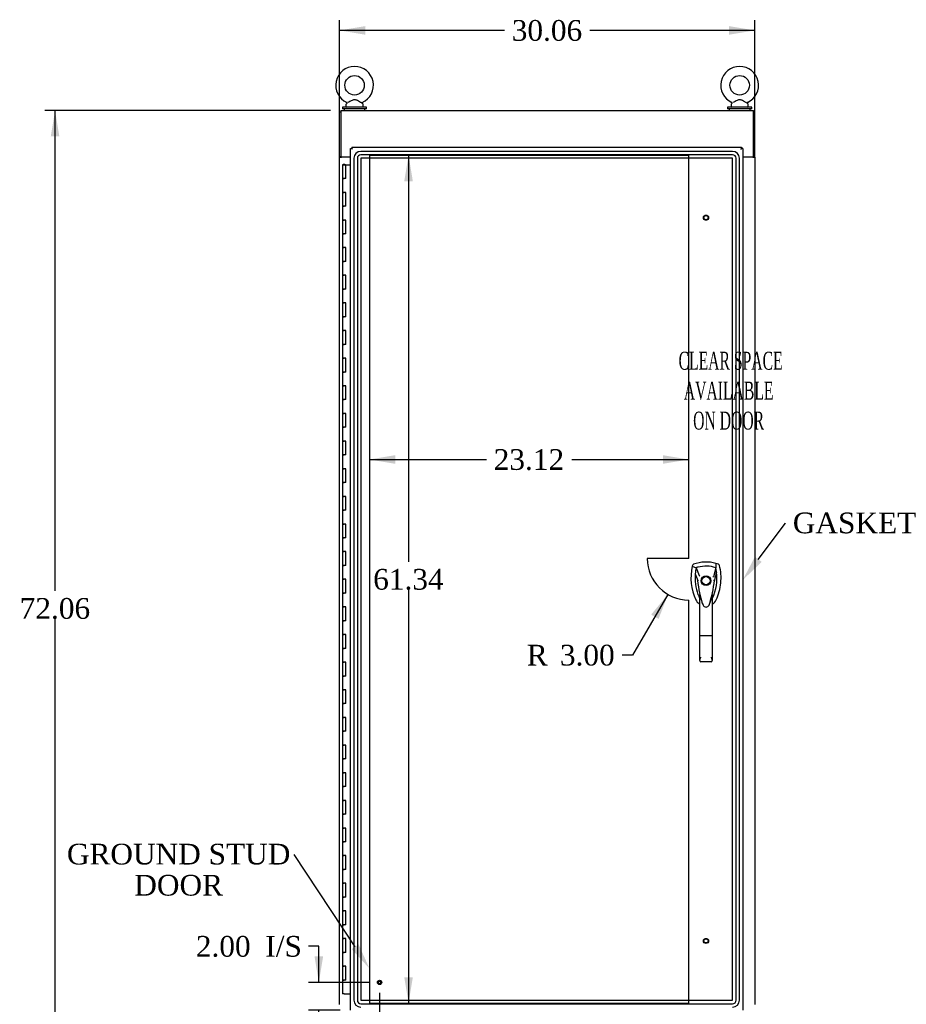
# Model space of a CAD drawing. Header units: inches. Extents: x 1 to 299, y -2 to 199.
# Tile 5 of 10: x 55 to 119, y 71 to 142. Entities that reach past the tile are written whole.
import ezdxf
from ezdxf import colors
from ezdxf.entities.mleader import LeaderData, LeaderLine
from ezdxf.enums import TextEntityAlignment as Align
from ezdxf.lldxf.tags import DXFTag
from ezdxf.math import Vec2, Vec3

# ---------------------------------------------------------------- set-up
doc = ezdxf.new("R2010")
doc.units = ezdxf.units.IN
doc.header["$MEASUREMENT"] = 0
for name, color, linetype in [('COM55523', 7, 'Continuous'), ('COM70220', 7, 'Continuous'), ('COM70764-2', 7, 'Continuous'), ('COM71202-3', 7, 'Continuous'), ('COM71203-2', 7, 'Continuous'), ('COM71206-5', 7, 'Continuous'), ('Default', 7, 'Continuous'), ('DV1_Default', 7, 'Continuous'), ('HAN86294', 7, 'Continuous'), ('SCS86415', 7, 'Continuous'), ('STD26122', 7, 'Continuous'), ('STD26258', 7, 'Continuous'), ('WAF25377', 7, 'Continuous'), ('WAM254785', 7, 'Continuous')]:
    doc.layers.add(name, color=color, linetype=linetype)
doc.styles.add('SEACAD_Times_New_Roman', font='times.ttf')
tags = doc.linetypes.add('HIDDEN2', pattern=[0.1875, 0.125, -0.0625]).pattern_tags.tags
tags[6:7] = [DXFTag(74, 4), DXFTag(75, 0), DXFTag(340, '0'), DXFTag(46, 0.0), DXFTag(50, 0.0), DXFTag(44, 0.0), DXFTag(45, 0.0)]
tags[4:5] = [DXFTag(74, 4), DXFTag(75, 0), DXFTag(340, '0'), DXFTag(46, 0.0), DXFTag(50, 0.0), DXFTag(44, 0.0), DXFTag(45, 0.0)]
doc.dimstyles.new('HAMMOND_(STH_-_300x200)', dxfattribs={"dimtxt": 1.5, "dimasz": 1.875, "dimexe": 0.75, "dimexo": 0.75, "dimgap": 0.375, "dimtad": 0, "dimtih": 1, "dimtoh": 1, "dimzin": 0, "dimdsep": 46, "dimtxsty": 'SEACAD_Times_New_Roman', "dimblk1": '_SE_FILLED', "dimblk2": '_SE_FILLED', "dimsah": 1, "dimcen": 0.75, "dimadec": 0, "dimazin": 0, "dimtfac": 0.8, "dimtofl": 0, "dimtmove": 0, "dimatfit": 3, "dimfxl": 1, "dimtolj": 1, "dimtzin": 0, "dimarcsym": 0})

# ---------------------------------------------------------------- blocks, each defined once
blk = doc.blocks.new('SE')
at = {"layer": 'COM55523', "color": 7, "linetype": 'Continuous'}
for p, q in [((78.081, 131.292), (78.314, 131.292)), ((78.081, 131.292), (78.081, 130.292)), ((78.135, 131.301), (78.135, 131.327)), ((78.135, 131.327), (78.185, 131.327)), ((78.185, 131.301), (78.135, 131.301)), ((78.148, 131.301), (78.148, 131.292)), ((78.185, 131.327), (78.21, 131.327)), ((78.185, 131.301), (78.21, 131.301)), ((78.21, 131.327), (78.26, 131.327)), ((78.26, 131.301), (78.21, 131.301)), ((78.248, 131.292), (78.248, 131.301)), ((78.26, 131.327), (78.26, 131.301)), ((78.314, 131.292), (78.673, 131.292)), ((78.314, 130.292), (78.314, 131.292)), ((78.081, 130.292), (78.198, 130.292)), ((78.081, 130.292), (78.081, 129.292)), ((78.198, 130.292), (78.081, 130.292)), ((78.314, 130.292), (78.198, 130.292)), ((78.081, 129.292), (78.198, 129.292)), ((78.198, 129.292), (78.081, 129.292)), ((78.081, 129.292), (78.081, 128.292)), ((78.314, 129.292), (78.198, 129.292)), ((78.314, 128.292), (78.314, 129.292)), ((78.081, 128.292), (78.198, 128.292)), ((78.081, 128.292), (78.081, 127.292)), ((78.198, 128.292), (78.081, 128.292)), ((78.314, 128.292), (78.198, 128.292)), ((78.081, 127.292), (78.198, 127.292)), ((78.198, 127.292), (78.081, 127.292)), ((78.081, 127.292), (78.081, 126.292)), ((78.314, 127.292), (78.198, 127.292)), ((78.314, 126.292), (78.314, 127.292)), ((78.081, 126.292), (78.198, 126.292)), ((78.081, 126.292), (78.081, 125.292)), ((78.198, 126.292), (78.081, 126.292)), ((78.314, 126.292), (78.198, 126.292)), ((78.081, 125.292), (78.198, 125.292)), ((78.198, 125.292), (78.081, 125.292)), ((78.081, 125.292), (78.081, 124.292)), ((78.314, 125.292), (78.198, 125.292)), ((78.314, 124.292), (78.314, 125.292)), ((78.081, 124.292), (78.198, 124.292)), ((78.081, 124.292), (78.081, 123.292)), ((78.198, 124.292), (78.081, 124.292)), ((78.314, 124.292), (78.198, 124.292)), ((78.081, 123.292), (78.198, 123.292)), ((78.198, 123.292), (78.081, 123.292)), ((78.081, 123.292), (78.081, 122.292)), ((78.314, 123.292), (78.198, 123.292)), ((78.314, 122.292), (78.314, 123.292)), ((78.081, 122.292), (78.198, 122.292)), ((78.081, 122.292), (78.081, 121.292)), ((78.198, 122.292), (78.081, 122.292)), ((78.314, 122.292), (78.198, 122.292)), ((78.081, 121.292), (78.198, 121.292)), ((78.198, 121.292), (78.081, 121.292)), ((78.081, 121.292), (78.081, 120.292)), ((78.314, 121.292), (78.198, 121.292)), ((78.314, 120.292), (78.314, 121.292)), ((78.081, 120.292), (78.198, 120.292)), ((78.081, 120.292), (78.081, 119.292)), ((78.198, 120.292), (78.081, 120.292)), ((78.314, 120.292), (78.198, 120.292)), ((78.081, 119.292), (78.198, 119.292)), ((78.198, 119.292), (78.081, 119.292)), ((78.081, 119.292), (78.081, 118.292)), ((78.314, 119.292), (78.198, 119.292)), ((78.314, 118.292), (78.314, 119.292)), ((78.081, 118.292), (78.198, 118.292)), ((78.081, 118.292), (78.081, 117.292)), ((78.198, 118.292), (78.081, 118.292)), ((78.314, 118.292), (78.198, 118.292)), ((78.081, 117.292), (78.198, 117.292)), ((78.198, 117.292), (78.081, 117.292)), ((78.081, 117.292), (78.081, 116.292)), ((78.314, 117.292), (78.198, 117.292)), ((78.314, 116.292), (78.314, 117.292)), ((78.081, 116.292), (78.198, 116.292)), ((78.081, 116.292), (78.081, 115.292)), ((78.198, 116.292), (78.081, 116.292)), ((78.314, 116.292), (78.198, 116.292)), ((78.081, 115.292), (78.198, 115.292)), ((78.198, 115.292), (78.081, 115.292)), ((78.081, 115.292), (78.081, 114.292)), ((78.314, 115.292), (78.198, 115.292)), ((78.314, 114.292), (78.314, 115.292)), ((78.081, 114.292), (78.198, 114.292)), ((78.081, 114.292), (78.081, 113.292)), ((78.198, 114.292), (78.081, 114.292)), ((78.314, 114.292), (78.198, 114.292)), ((78.081, 113.292), (78.198, 113.292)), ((78.198, 113.292), (78.081, 113.292)), ((78.081, 113.292), (78.081, 112.292)), ((78.314, 113.292), (78.198, 113.292)), ((78.314, 112.292), (78.314, 113.292)), ((78.081, 112.292), (78.198, 112.292)), ((78.081, 112.292), (78.081, 111.292)), ((78.198, 112.292), (78.081, 112.292)), ((78.314, 112.292), (78.198, 112.292)), ((78.081, 111.292), (78.198, 111.292)), ((78.198, 111.292), (78.081, 111.292)), ((78.081, 111.292), (78.081, 110.292)), ((78.314, 111.292), (78.198, 111.292)), ((78.314, 110.292), (78.314, 111.292)), ((78.081, 110.292), (78.198, 110.292)), ((78.081, 110.292), (78.081, 109.292)), ((78.198, 110.292), (78.081, 110.292)), ((78.314, 110.292), (78.198, 110.292)), ((78.081, 109.292), (78.198, 109.292)), ((78.198, 109.292), (78.081, 109.292)), ((78.081, 109.292), (78.081, 108.292)), ((78.314, 109.292), (78.198, 109.292)), ((78.314, 108.292), (78.314, 109.292)), ((78.081, 108.292), (78.198, 108.292)), ((78.081, 108.292), (78.081, 107.292)), ((78.198, 108.292), (78.081, 108.292)), ((78.314, 108.292), (78.198, 108.292)), ((78.081, 107.292), (78.198, 107.292)), ((78.198, 107.292), (78.081, 107.292)), ((78.081, 107.292), (78.081, 106.292)), ((78.314, 107.292), (78.198, 107.292)), ((78.314, 106.292), (78.314, 107.292)), ((78.081, 106.292), (78.198, 106.292)), ((78.081, 106.292), (78.081, 105.292)), ((78.198, 106.292), (78.081, 106.292)), ((78.314, 106.292), (78.198, 106.292)), ((78.081, 105.292), (78.198, 105.292)), ((78.198, 105.292), (78.081, 105.292)), ((78.081, 105.292), (78.081, 104.292)), ((78.314, 105.292), (78.198, 105.292)), ((78.314, 104.292), (78.314, 105.292)), ((78.081, 104.292), (78.198, 104.292)), ((78.081, 104.292), (78.081, 103.292)), ((78.198, 104.292), (78.081, 104.292)), ((78.314, 104.292), (78.198, 104.292)), ((78.081, 103.292), (78.198, 103.292)), ((78.198, 103.292), (78.081, 103.292)), ((78.081, 103.292), (78.081, 102.292)), ((78.314, 103.292), (78.198, 103.292)), ((78.314, 102.292), (78.314, 103.292)), ((78.081, 102.292), (78.198, 102.292)), ((78.081, 102.292), (78.081, 101.292)), ((78.198, 102.292), (78.081, 102.292)), ((78.314, 102.292), (78.198, 102.292)), ((78.081, 101.292), (78.198, 101.292)), ((78.198, 101.292), (78.081, 101.292)), ((78.081, 101.292), (78.081, 100.292)), ((78.314, 101.292), (78.198, 101.292)), ((78.314, 100.292), (78.314, 101.292)), ((78.081, 100.292), (78.198, 100.292)), ((78.081, 100.292), (78.081, 99.292)), ((78.198, 100.292), (78.081, 100.292)), ((78.314, 100.292), (78.198, 100.292)), ((78.081, 99.292), (78.198, 99.292)), ((78.198, 99.292), (78.081, 99.292)), ((78.081, 99.292), (78.081, 98.292)), ((78.314, 99.292), (78.198, 99.292)), ((78.314, 98.292), (78.314, 99.292)), ((78.081, 98.292), (78.198, 98.292)), ((78.081, 98.292), (78.081, 97.292)), ((78.198, 98.292), (78.081, 98.292)), ((78.314, 98.292), (78.198, 98.292)), ((78.081, 97.292), (78.198, 97.292)), ((78.198, 97.292), (78.081, 97.292)), ((78.081, 97.292), (78.081, 96.292)), ((78.314, 97.292), (78.198, 97.292)), ((78.314, 96.292), (78.314, 97.292)), ((78.081, 96.292), (78.198, 96.292)), ((78.081, 96.292), (78.081, 95.292)), ((78.198, 96.292), (78.081, 96.292)), ((78.314, 96.292), (78.198, 96.292)), ((78.081, 95.292), (78.198, 95.292)), ((78.198, 95.292), (78.081, 95.292)), ((78.081, 95.292), (78.081, 94.292)), ((78.314, 95.292), (78.198, 95.292)), ((78.314, 94.292), (78.314, 95.292)), ((78.081, 94.292), (78.198, 94.292)), ((78.081, 94.292), (78.081, 93.292)), ((78.198, 94.292), (78.081, 94.292)), ((78.314, 94.292), (78.198, 94.292)), ((78.081, 93.292), (78.198, 93.292)), ((78.198, 93.292), (78.081, 93.292)), ((78.081, 93.292), (78.081, 92.292)), ((78.314, 93.292), (78.198, 93.292)), ((78.314, 92.292), (78.314, 93.292)), ((78.081, 92.292), (78.198, 92.292)), ((78.081, 92.292), (78.081, 91.292)), ((78.198, 92.292), (78.081, 92.292)), ((78.314, 92.292), (78.198, 92.292)), ((78.081, 91.292), (78.198, 91.292)), ((78.198, 91.292), (78.081, 91.292)), ((78.081, 91.292), (78.081, 90.292)), ((78.314, 91.292), (78.198, 91.292)), ((78.314, 90.292), (78.314, 91.292)), ((78.081, 90.292), (78.198, 90.292)), ((78.081, 90.292), (78.081, 89.292)), ((78.198, 90.292), (78.081, 90.292)), ((78.314, 90.292), (78.198, 90.292)), ((78.081, 89.292), (78.198, 89.292)), ((78.198, 89.292), (78.081, 89.292)), ((78.081, 89.292), (78.081, 88.292)), ((78.314, 89.292), (78.198, 89.292)), ((78.314, 88.292), (78.314, 89.292)), ((78.081, 88.292), (78.198, 88.292)), ((78.081, 88.292), (78.081, 87.292)), ((78.198, 88.292), (78.081, 88.292)), ((78.314, 88.292), (78.198, 88.292)), ((78.081, 87.292), (78.198, 87.292)), ((78.198, 87.292), (78.081, 87.292)), ((78.081, 87.292), (78.081, 86.292)), ((78.314, 87.292), (78.198, 87.292)), ((78.314, 86.292), (78.314, 87.292)), ((78.081, 86.292), (78.198, 86.292)), ((78.081, 86.292), (78.081, 85.292)), ((78.198, 86.292), (78.081, 86.292)), ((78.314, 86.292), (78.198, 86.292)), ((78.081, 85.292), (78.198, 85.292)), ((78.198, 85.292), (78.081, 85.292)), ((78.081, 85.292), (78.081, 84.292)), ((78.314, 85.292), (78.198, 85.292)), ((78.314, 84.292), (78.314, 85.292)), ((78.081, 84.292), (78.198, 84.292)), ((78.081, 84.292), (78.081, 83.292)), ((78.198, 84.292), (78.081, 84.292)), ((78.314, 84.292), (78.198, 84.292)), ((78.081, 83.292), (78.198, 83.292)), ((78.198, 83.292), (78.081, 83.292)), ((78.081, 83.292), (78.081, 82.292)), ((78.314, 83.292), (78.198, 83.292)), ((78.314, 82.292), (78.314, 83.292)), ((78.081, 82.292), (78.198, 82.292)), ((78.081, 82.292), (78.081, 81.292)), ((78.198, 82.292), (78.081, 82.292)), ((78.314, 82.292), (78.198, 82.292)), ((78.081, 81.292), (78.198, 81.292)), ((78.198, 81.292), (78.081, 81.292)), ((78.081, 81.292), (78.081, 80.292)), ((78.314, 81.292), (78.198, 81.292)), ((78.314, 80.292), (78.314, 81.292)), ((78.081, 80.292), (78.198, 80.292)), ((78.081, 80.292), (78.081, 79.292)), ((78.198, 80.292), (78.081, 80.292)), ((78.314, 80.292), (78.198, 80.292)), ((78.081, 79.292), (78.198, 79.292)), ((78.198, 79.292), (78.081, 79.292)), ((78.081, 79.292), (78.081, 78.292)), ((78.314, 79.292), (78.198, 79.292)), ((78.314, 78.292), (78.314, 79.292)), ((78.081, 78.292), (78.198, 78.292)), ((78.081, 78.292), (78.081, 77.292)), ((78.198, 78.292), (78.081, 78.292)), ((78.314, 78.292), (78.198, 78.292)), ((78.081, 77.292), (78.198, 77.292)), ((78.198, 77.292), (78.081, 77.292)), ((78.081, 77.292), (78.081, 76.292)), ((78.314, 77.292), (78.198, 77.292)), ((78.314, 76.292), (78.314, 77.292)), ((78.081, 76.292), (78.198, 76.292)), ((78.081, 76.292), (78.081, 75.292)), ((78.198, 76.292), (78.081, 76.292)), ((78.314, 76.292), (78.198, 76.292)), ((78.081, 75.292), (78.198, 75.292)), ((78.198, 75.292), (78.081, 75.292)), ((78.081, 75.292), (78.081, 74.292)), ((78.314, 75.292), (78.198, 75.292)), ((78.314, 74.292), (78.314, 75.292)), ((78.081, 74.292), (78.198, 74.292)), ((78.081, 74.292), (78.081, 73.292)), ((78.198, 74.292), (78.081, 74.292)), ((78.314, 74.292), (78.198, 74.292)), ((78.081, 73.292), (78.198, 73.292)), ((78.198, 73.292), (78.081, 73.292)), ((78.081, 73.292), (78.081, 72.292)), ((78.314, 73.292), (78.198, 73.292)), ((78.314, 72.292), (78.314, 73.292)), ((78.081, 72.292), (78.198, 72.292)), ((78.081, 72.292), (78.081, 71.292)), ((78.198, 72.292), (78.081, 72.292)), ((78.314, 72.292), (78.198, 72.292)), ((78.198, 71.292), (78.081, 71.292)), ((78.198, 71.292), (78.673, 71.292))]:
    blk.add_line(p, q, dxfattribs=at)
at = {"layer": 'COM70220', "color": 7, "linetype": 'HIDDEN2'}
for p, q in [((106.313, 132.258), (79.408, 132.258)), ((106.313, 132.257), (79.408, 132.257)), ((106.313, 132.008), (79.408, 132.008)), ((78.908, 131.758), (78.908, 70.826)), ((78.909, 131.758), (78.909, 70.826)), ((79.158, 131.758), (79.158, 70.826)), ((79.407, 131.758), (79.407, 70.826)), ((106.313, 131.759), (79.408, 131.759)), ((79.408, 131.758), (79.408, 70.826)), ((106.313, 131.758), (79.408, 131.758)), ((106.313, 70.826), (106.313, 131.758)), ((106.314, 70.826), (106.314, 131.758)), ((106.563, 70.826), (106.563, 131.758)), ((106.812, 70.826), (106.812, 131.758)), ((106.813, 70.826), (106.813, 131.758)), ((79.408, 70.826), (106.313, 70.826)), ((79.408, 70.825), (106.313, 70.825)), ((79.408, 70.576), (106.313, 70.576))]:
    blk.add_line(p, q, dxfattribs=at)
for centre, radius, start, end in [((79.408, 131.758), 0.5, 90, 180), ((79.408, 131.758), 0.499, 90, 180), ((79.408, 131.758), 0.25, 90, 180), ((106.313, 131.758), 0.5, 0, 90), ((106.313, 131.758), 0.499, 0, 90), ((106.313, 131.758), 0.25, 0, 90), ((79.408, 131.758), 0.001, 90, 180), ((106.313, 131.758), 0.001, 0, 90), ((79.408, 70.826), 0.5, 180, 270), ((79.408, 70.826), 0.499, 180, 270), ((79.408, 70.826), 0.25, 180, 270), ((79.408, 70.826), 0.001, 180, 270), ((106.313, 70.826), 0.5, 270, 0), ((106.313, 70.826), 0.001, 270, 0), ((106.313, 70.826), 0.25, 270, 0), ((106.313, 70.826), 0.499, 270, 0)]:
    blk.add_arc(centre, radius, start, end, dxfattribs=at)
at = {"layer": 'COM70764-2', "color": 7, "linetype": 'Continuous'}
for p, q in [((77.956, 135.213), (107.826, 135.213)), ((77.956, 135.213), (77.956, 135.07)), ((77.956, 135.07), (77.956, 131.868)), ((107.826, 135.07), (107.826, 135.213)), ((107.826, 131.868), (107.826, 135.07)), ((77.956, 131.868), (78.673, 131.868)), ((107.048, 131.868), (107.826, 131.868))]:
    blk.add_line(p, q, dxfattribs=at)
at = {"layer": 'COM71202-3', "color": 7, "linetype": 'Continuous'}
for p, q in [((78.768, 132.558), (106.953, 132.558)), ((78.768, 132.558), (78.768, 132.502)), ((106.953, 132.558), (106.953, 132.502)), ((78.673, 70.121), (78.673, 132.463)), ((78.673, 132.463), (78.729, 132.463)), ((78.768, 132.463), (78.729, 132.463)), ((78.768, 132.463), (78.768, 132.502)), ((78.812, 132.418), (78.768, 132.463)), ((78.816, 132.415), (78.815, 132.415)), ((78.815, 132.415), (78.816, 132.415)), ((78.816, 132.415), (78.816, 132.415)), ((78.816, 132.415), (78.816, 132.415)), ((78.816, 132.415), (78.816, 132.415)), ((106.953, 132.463), (106.905, 132.415)), ((106.905, 132.415), (106.905, 132.415)), ((106.905, 132.415), (106.905, 132.415)), ((106.905, 132.415), (106.905, 132.415)), ((106.905, 132.415), (106.905, 132.415)), ((106.905, 132.415), (106.905, 132.415)), ((106.953, 132.463), (106.953, 132.502)), ((106.953, 132.463), (106.992, 132.463)), ((107.048, 132.463), (106.992, 132.463)), ((107.048, 132.463), (107.048, 70.121))]:
    blk.add_line(p, q, dxfattribs=at)
for centre, start, end in [((79.297, 133.393), 238.56128, 243.76327), ((77.838, 131.933), 26.23673, 31.43872), ((107.883, 131.933), 148.56128, 153.76327), ((106.423, 133.393), 296.23673, 301.43872)]:
    blk.add_arc(centre, 1.09, start, end, dxfattribs=at)
at = {"layer": 'COM71203-2', "color": 7, "linetype": 'Continuous'}
for p, q in [((77.861, 131.868), (77.861, 135.118)), ((77.861, 135.118), (77.956, 135.118)), ((77.861, 131.838), (77.861, 131.868)), ((77.956, 131.868), (77.861, 131.868)), ((77.861, 70.528), (77.861, 131.838)), ((77.861, 131.838), (78.004, 131.838)), ((77.956, 131.838), (77.956, 131.868)), ((78.673, 131.838), (78.004, 131.838))]:
    blk.add_line(p, q, dxfattribs=at)
at = {"layer": 'COM71206-5', "color": 7, "linetype": 'Continuous'}
for p, q in [((107.826, 135.118), (107.921, 135.118)), ((107.921, 131.868), (107.921, 135.118)), ((107.778, 131.838), (107.048, 131.838)), ((107.778, 131.838), (107.921, 131.838)), ((107.826, 131.838), (107.826, 131.868)), ((107.921, 131.868), (107.826, 131.868)), ((107.921, 131.838), (107.921, 131.868)), ((107.921, 131.838), (107.921, 70.528))]:
    blk.add_line(p, q, dxfattribs=at)
at = {"layer": 'DV1_Default', "color": 7, "linetype": 'HIDDEN2'}
for p, q in [((103.143, 131.963), (80.027, 131.963)), ((80.027, 131.963), (80.027, 70.621)), ((103.143, 102.792), (103.143, 131.963)), ((103.143, 102.792), (100.143, 102.792)), ((103.143, 70.621), (103.143, 99.792)), ((80.027, 70.621), (103.143, 70.621))]:
    blk.add_line(p, q, dxfattribs=at)
blk.add_arc((103.143, 102.792), 3, 180, 270, dxfattribs=at)
at = {"layer": 'HAN86294', "color": 7, "linetype": 'Continuous'}
for p, q in [((103.414, 102.294), (103.4, 102.235)), ((103.4, 102.235), (103.683, 102.13)), ((103.683, 102.13), (103.899, 101.558)), ((105.098, 102.13), (104.934, 101.474)), ((105.29, 102.381), (105.109, 102.44)), ((103.785, 101.209), (103.785, 101.208)), ((103.899, 101.558), (103.945, 101.524)), ((104.996, 101.212), (104.996, 101.213)), ((103.936, 97.215), (103.936, 100.193)), ((104.846, 100.192), (104.846, 97.215)), ((104.846, 99.912), (104.867, 99.953)), ((104.867, 99.953), (104.87, 99.959)), ((104.13, 99.552), (104.133, 99.544)), ((104.609, 99.429), (104.615, 99.442)), ((103.936, 95.407), (103.936, 97.215)), ((104.756, 97.209), (104.026, 97.209)), ((104.846, 97.215), (104.846, 95.407)), ((104.756, 95.317), (104.026, 95.317))]:
    blk.add_line(p, q, dxfattribs=at)
for radius in [0.35, 0.3]:
    blk.add_circle((104.391, 101.192), radius, dxfattribs=at)
for centre, radius, start, end in [((107.022, 101.382), 3.721, 166.75318, 205.10266), ((104.391, 99.957), 2.585, 73.85893, 110.34924), ((107.022, 101.382), 3.421, 167.3846, 174.70184), ((104.391, 99.957), 2.285, 106.83853, 108.03431), ((104.391, 99.957), 2.285, 104.45028, 106.83853), ((104.391, 99.957), 2.285, 71.96569, 104.45028), ((101.759, 101.382), 3.421, 10.11379, 12.6154), ((101.759, 101.382), 3.421, 8.519, 10.11379), ((107.022, 101.382), 3.421, 174.70184, 200.20775), ((103.874, 99.861), 1.35, 91.23359, 93.76963), ((110.633, 101.778), 6.872, 184.75423, 199.9908), ((97.953, 101.808), 7.068, 340.3478, 355.1696), ((101.759, 101.382), 3.421, 334.89734, 7.2824), ((117.755, 74.765), 29.627, 115.64179, 115.75394), ((104.931, 100.424), 0.791, 85.30773, 89.6394), ((101.759, 101.382), 3.421, 7.2824, 8.519), ((107.022, 101.382), 3.421, 200.20775, 205.10266), ((104.332, 100.122), 0.45, 205.10266, 208.42246), ((102.406, 99.587), 1.646, 10.27719, 21.64676), ((104.45, 100.122), 0.45, 331.57754, 334.89734), ((104.45, 100.122), 0.75, 301.84865, 334.89734), ((104.332, 100.122), 0.75, 233.47883, 238.15135), ((104.392, 99.518), 0.234, 202.28022, 338.21669), ((104.026, 95.407), 0.0903, 180.00172, 181.11543), ((104.026, 95.407), 0.09, 181.11716, 270), ((104.756, 95.407), 0.09, 270, 358.88284), ((104.755, 95.407), 0.0903, 358.88457, 359.99828)]:
    blk.add_arc(centre, radius, start, end, dxfattribs=at)
for points in [[(103.492, 102.381), (103.454, 102.367), (103.424, 102.333), (103.414, 102.294)], [(105.109, 102.44), (105.106, 102.337), (105.102, 102.233), (105.098, 102.13)], [(105.367, 102.294), (105.357, 102.333), (105.327, 102.367), (105.29, 102.381)], [(103.615, 101.698), (103.672, 101.535), (103.728, 101.372), (103.785, 101.209)], [(105.153, 101.816), (105.101, 101.615), (105.048, 101.414), (104.996, 101.213)], [(103.652, 99.804), (103.705, 99.692), (103.786, 99.593), (103.885, 99.519)], [(104.056, 99.779), (104.046, 99.813), (104.036, 99.847), (104.026, 99.881)], [(104.756, 99.88), (104.728, 99.783), (104.698, 99.686), (104.667, 99.591)], [(104.13, 99.552), (104.125, 99.564), (104.121, 99.577), (104.117, 99.589)]]:
    blk.add_open_spline(points, degree=3, dxfattribs=at)
for points, knots in [([(105.129, 99.804), (105.31, 100.189), (105.423, 100.605), (105.504, 101.452), (105.471, 101.882), (105.367, 102.294)], [0, 0, 0, 0, 0.5, 0.5, 1, 1, 1, 1]), ([(104.756, 99.88), (104.772, 99.937), (104.788, 99.994), (104.811, 100.08), (104.819, 100.108), (104.831, 100.149), (104.834, 100.163), (104.84, 100.181), (104.842, 100.186), (104.845, 100.194), (104.846, 100.195), (104.846, 100.192)], [0, 0, 0, 0, 0.5, 0.5, 0.75, 0.75, 0.875, 0.875, 0.9375, 0.9375, 1, 1, 1, 1]), ([(104.026, 97.209), (104.02, 97.209), (104.014, 97.209), (104.002, 97.209), (103.997, 97.209), (103.986, 97.21), (103.981, 97.21), (103.971, 97.21), (103.966, 97.211), (103.954, 97.211), (103.947, 97.212), (103.94, 97.213), (103.939, 97.213), (103.936, 97.214), (103.936, 97.215), (103.936, 97.215)], [0, 0, 0, 0, 0.125, 0.125, 0.25, 0.25, 0.375, 0.375, 0.5, 0.5, 0.75, 0.75, 0.875, 0.875, 1, 1, 1, 1]), ([(104.846, 97.215), (104.846, 97.215), (104.845, 97.214), (104.843, 97.213), (104.841, 97.213), (104.834, 97.212), (104.828, 97.211), (104.815, 97.211), (104.811, 97.21), (104.801, 97.21), (104.796, 97.21), (104.785, 97.209), (104.779, 97.209), (104.768, 97.209), (104.762, 97.209), (104.756, 97.209)], [0, 0, 0, 0, 0.125, 0.125, 0.25, 0.25, 0.5, 0.5, 0.625, 0.625, 0.75, 0.75, 0.875, 0.875, 1, 1, 1, 1]), ([(103.936, 95.405), (103.936, 95.421), (103.94, 95.438), (103.949, 95.466), (103.952, 95.475), (103.959, 95.495), (103.963, 95.505), (103.976, 95.535), (103.985, 95.557), (104, 95.59), (104.005, 95.602), (104.015, 95.625), (104.021, 95.636), (104.026, 95.648)], [0, 0, 0, 0, 0.25, 0.25, 0.375, 0.375, 0.5, 0.5, 0.75, 0.75, 0.875, 0.875, 1, 1, 1, 1]), ([(104.756, 95.648), (104.761, 95.636), (104.766, 95.625), (104.776, 95.602), (104.781, 95.59), (104.796, 95.557), (104.806, 95.535), (104.818, 95.505), (104.822, 95.495), (104.83, 95.475), (104.833, 95.466), (104.842, 95.438), (104.845, 95.421), (104.846, 95.405)], [0, 0, 0, 0, 0.125, 0.125, 0.25, 0.25, 0.5, 0.5, 0.625, 0.625, 0.75, 0.75, 1, 1, 1, 1])]:
    blk.add_open_spline(points, degree=3, knots=knots, dxfattribs=at)
at = {"layer": 'SCS86415', "color": 7, "linetype": 'Continuous'}
for p, q in [((78.331, 135.632), (78.331, 135.513)), ((78.41, 135.749), (78.345, 135.671)), ((79.567, 135.671), (79.501, 135.75)), ((79.581, 135.513), (79.581, 135.632)), ((106.201, 135.632), (106.201, 135.513)), ((106.28, 135.749), (106.215, 135.671)), ((107.437, 135.671), (107.371, 135.75)), ((107.451, 135.513), (107.451, 135.632))]:
    blk.add_line(p, q, dxfattribs=at)
for centre in [(78.956, 137.042), (106.826, 137.042)]:
    blk.add_circle(centre, 0.704, dxfattribs=at)
for centre, radius, start, end in [((78.956, 137.042), 1.367, 294.02852, 245.99852), ((106.826, 137.042), 1.367, 294.02852, 245.99852), ((78.391, 135.632), 0.06, 140.32138, 180), ((78.391, 135.513), 0.06, 180, 270), ((78.386, 135.767), 0.03, 323.3975, 61.95204), ((79.524, 135.769), 0.0268, 114.36744, 170.01006), ((79.521, 135.513), 0.06, 270, 0), ((79.521, 135.632), 0.06, 0, 39.67862), ((106.261, 135.632), 0.06, 140.32138, 180), ((106.261, 135.513), 0.06, 180, 270), ((106.256, 135.767), 0.03, 323.3975, 61.95204), ((107.394, 135.769), 0.0268, 114.36744, 170.01006), ((107.391, 135.513), 0.06, 270, 0), ((107.391, 135.632), 0.06, 0, 39.67862)]:
    blk.add_arc(centre, radius, start, end, dxfattribs=at)
for points in [[(79.503, 135.748), (79.503, 135.748), (79.485, 135.757), (79.438, 135.783), (79.418, 135.794), (79.373, 135.819), (79.349, 135.833), (79.271, 135.876), (79.216, 135.907), (79.129, 135.951), (79.1, 135.965), (79.039, 135.988), (79.007, 135.997), (78.942, 136.002), (78.909, 135.997), (78.847, 135.979), (78.817, 135.967), (78.728, 135.925), (78.673, 135.894), (78.567, 135.834), (78.517, 135.806), (78.478, 135.785)], [(107.373, 135.748), (107.373, 135.748), (107.355, 135.757), (107.308, 135.783), (107.288, 135.794), (107.243, 135.819), (107.219, 135.833), (107.141, 135.876), (107.086, 135.907), (106.999, 135.951), (106.97, 135.965), (106.909, 135.988), (106.877, 135.997), (106.812, 136.002), (106.779, 135.997), (106.717, 135.979), (106.687, 135.967), (106.598, 135.925), (106.543, 135.894), (106.437, 135.834), (106.387, 135.806), (106.348, 135.785)]]:
    blk.add_open_spline(points, degree=3, knots=[0.5685641, 0.5685641, 0.5685641, 0.5685641, 0.625, 0.625, 0.65625, 0.65625, 0.6875, 0.6875, 0.75, 0.75, 0.78125, 0.78125, 0.8125, 0.8125, 0.84375, 0.84375, 0.875, 0.875, 0.9375, 0.9375, 1, 1, 1, 1], dxfattribs=at)
at = {"layer": 'STD26122', "color": 7, "linetype": 'HIDDEN2'}
for centre, radius in [((104.391, 127.463), 0.185), ((104.391, 127.463), 0.15), ((104.391, 75.121), 0.185), ((104.391, 75.121), 0.15)]:
    blk.add_circle(centre, radius, dxfattribs=at)
at = {"layer": 'STD26258', "color": 7, "linetype": 'HIDDEN2'}
for radius in [0.156, 0.125, 0.0944]:
    blk.add_circle((80.768, 72.121), radius, dxfattribs=at)
at = {"layer": 'WAF25377', "color": 7, "linetype": 'Continuous'}
for p, q in [((79.831, 135.453), (78.081, 135.453)), ((78.081, 135.453), (78.081, 135.338)), ((79.831, 135.338), (79.831, 135.453)), ((107.701, 135.453), (105.951, 135.453)), ((105.951, 135.453), (105.951, 135.338)), ((107.701, 135.338), (107.701, 135.453)), ((79.831, 135.338), (78.081, 135.338)), ((107.701, 135.338), (105.951, 135.338))]:
    blk.add_line(p, q, dxfattribs=at)
at = {"layer": 'WAM254785', "color": 7, "linetype": 'Continuous'}
for p, q in [((78.206, 135.338), (78.206, 135.213)), ((79.706, 135.213), (79.706, 135.338)), ((106.076, 135.338), (106.076, 135.213)), ((107.576, 135.213), (107.576, 135.338))]:
    blk.add_line(p, q, dxfattribs=at)
at = {"layer": 'DV1_Default', "insert": (106.029, 117.76), "char_height": 1.3, "width": 12.9122, "attachment_point": 2}
blk.add_mtext('{\\fTimes New Roman|b0||i0||c0|p34;\\C7;\\H1.3;\\W0.5776;^I}{\\fTimes New Roman|b0||i0||c0|p34;\\C7;\\H1.3;\\W0.5776;CLEAR SPACE\\P}{\\fTimes New Roman|b0||i0||c0|p34;\\C7;\\H1.3;\\W0.5776;AVAILABLE \\P}{\\fTimes New Roman|b0||i0||c0|p34;\\C7;\\H1.3;\\W0.5776;ON DOOR^I}', dxfattribs=at)
blk = doc.blocks.new('DMBLK4843')
at = {"layer": 'Default', "linetype": 'Continuous'}
for points in [[(56.967, 133.338), (57.592, 133.338), (57.28, 135.213)], [(56.967, 65.028), (57.28, 63.153), (57.592, 65.028)]]:
    blk.add_hatch(color=7, dxfattribs=at).paths.add_polyline_path(points)
at = {"layer": 'Default', "color": 7, "linetype": 'Continuous'}
for p, q in [((77.206, 135.213), (56.53, 135.213)), ((57.28, 100.458), (57.28, 135.213)), ((57.28, 63.153), (57.28, 98.433)), ((77.206, 63.153), (56.53, 63.153))]:
    blk.add_line(p, q, dxfattribs=at)
at = {"layer": 'Default', "color": 7, "linetype": 'Continuous', "style": 'SEACAD_Times_New_Roman'}
blk.add_text('72.06', height=1.5, dxfattribs=at).set_placement((54.721, 99.933), align=Align.TOP_LEFT)
blk = doc.blocks.new('_SE_FILLED')
at = {"color": 0}
blk.add_line((0, 0), (-1, 0), dxfattribs=at)
blk.add_solid([(0, 0), (-1, -0.1665), (-1, 0.1665), (0, 0)], dxfattribs=at)
blk = doc.blocks.new('DMBLK4852')
at = {"layer": 'Default', "linetype": 'Continuous'}
for points in [[(83.176, 130.088), (82.864, 131.963), (82.551, 130.088)], [(83.176, 72.496), (82.551, 72.496), (82.864, 70.621)]]:
    blk.add_hatch(color=7, dxfattribs=at).paths.add_polyline_path(points)
at = {"layer": 'Default', "color": 7, "linetype": 'Continuous'}
for p, q in [((82.864, 131.963), (82.864, 102.567)), ((82.864, 100.542), (82.864, 70.621))]:
    blk.add_line(p, q, dxfattribs=at)
at = {"layer": 'Default', "color": 7, "linetype": 'Continuous', "style": 'SEACAD_Times_New_Roman'}
blk.add_text('61.34', height=1.5, dxfattribs=at).set_placement((80.305, 102.042), align=Align.TOP_LEFT)
blk = doc.blocks.new('DMBLK4853')
at = {"layer": 'Default', "linetype": 'Continuous'}
for points in [[(81.902, 109.648), (81.902, 110.273), (80.027, 109.96)], [(101.268, 109.648), (103.143, 109.96), (101.268, 110.273)]]:
    blk.add_hatch(color=7, dxfattribs=at).paths.add_polyline_path(points)
at = {"layer": 'Default', "color": 7, "linetype": 'Continuous'}
for p, q in [((80.027, 109.96), (88.501, 109.96)), ((94.67, 109.96), (103.143, 109.96))]:
    blk.add_line(p, q, dxfattribs=at)
at = {"layer": 'Default', "color": 7, "linetype": 'Continuous', "style": 'SEACAD_Times_New_Roman'}
blk.add_text('23.12', height=1.5, dxfattribs=at).set_placement((89.026, 110.71), align=Align.TOP_LEFT)
blk = doc.blocks.new('DMBLK4854')
at = {"layer": 'Default', "linetype": 'Continuous'}
blk.add_hatch(color=7, dxfattribs=at).paths.add_polyline_path([(100.961, 98.422), (101.634, 100.199), (100.421, 98.736)])
at = {"layer": 'Default', "color": 7, "linetype": 'Continuous'}
for p, q in [((101.634, 100.199), (99.074, 95.802)), ((99.074, 95.802), (98.324, 95.802))]:
    blk.add_line(p, q, dxfattribs=at)
at = {"layer": 'Default', "color": 7, "linetype": 'Continuous', "style": 'SEACAD_Times_New_Roman'}
for s, p in [('R', (91.425, 96.552)), ('3.00', (93.818, 96.552))]:
    blk.add_text(s, height=1.5, dxfattribs=at).set_placement(p, align=Align.TOP_LEFT)
blk = doc.blocks.new('DMBLK4859')
at = {"layer": 'Default', "linetype": 'Continuous'}
for points in [[(76.893, 67.085), (78.768, 67.398), (76.893, 67.71)], [(82.643, 67.085), (82.643, 67.71), (80.768, 67.398)]]:
    blk.add_hatch(color=7, dxfattribs=at).paths.add_polyline_path(points)
at = {"layer": 'Default', "color": 7, "linetype": 'Continuous'}
for p, q in [((80.768, 71.371), (80.768, 66.648)), ((78.768, 69.276), (78.768, 66.648)), ((75.018, 67.398), (78.768, 67.398)), ((80.768, 67.398), (83.467, 67.398)), ((83.467, 67.398), (84.217, 67.398))]:
    blk.add_line(p, q, dxfattribs=at)
at = {"layer": 'Default', "color": 7, "linetype": 'Continuous', "style": 'SEACAD_Times_New_Roman'}
for s, p in [('2.00', (84.742, 68.148)), ('I/S', (89.773, 68.148))]:
    blk.add_text(s, height=1.5, dxfattribs=at).set_placement(p, align=Align.TOP_LEFT)
blk = doc.blocks.new('DMBLK4860')
at = {"layer": 'Default', "linetype": 'Continuous'}
for points in [[(76.058, 73.996), (76.37, 72.121), (76.683, 73.996)], [(76.058, 68.246), (76.683, 68.246), (76.37, 70.121)]]:
    blk.add_hatch(color=7, dxfattribs=at).paths.add_polyline_path(points)
at = {"layer": 'Default', "color": 7, "linetype": 'Continuous'}
for p, q in [((76.37, 74.73), (75.62, 74.73)), ((76.37, 72.121), (76.37, 74.73)), ((80.018, 72.121), (75.62, 72.121)), ((77.923, 70.121), (75.62, 70.121)), ((76.37, 66.371), (76.37, 70.121))]:
    blk.add_line(p, q, dxfattribs=at)
at = {"layer": 'Default', "color": 7, "linetype": 'Continuous', "style": 'SEACAD_Times_New_Roman'}
for s, p in [('I/S', (72.5, 75.48)), ('2.00', (67.469, 75.48))]:
    blk.add_text(s, height=1.5, dxfattribs=at).set_placement(p, align=Align.TOP_LEFT)
blk = doc.blocks.new('DMBLK4861')
at = {"layer": 'Default', "linetype": 'Continuous'}
for points in [[(79.736, 141.325), (77.861, 141.012), (79.736, 140.7)], [(106.046, 141.325), (106.046, 140.7), (107.921, 141.012)]]:
    blk.add_hatch(color=7, dxfattribs=at).paths.add_polyline_path(points)
at = {"layer": 'Default', "color": 7, "linetype": 'Continuous'}
for p, q in [((77.861, 134.243), (77.861, 141.762)), ((107.921, 134.243), (107.921, 141.762)), ((89.807, 141.012), (77.861, 141.012)), ((107.921, 141.012), (95.976, 141.012))]:
    blk.add_line(p, q, dxfattribs=at)
at = {"layer": 'Default', "color": 7, "linetype": 'Continuous', "style": 'SEACAD_Times_New_Roman'}
blk.add_text('30.06', height=1.5, dxfattribs=at).set_placement((90.332, 141.762), align=Align.TOP_LEFT)

msp = doc.modelspace()

# ---------------------------------------------------------------- block references
at = {"layer": 'Default'}
msp.add_blockref('SE', (0, 0), dxfattribs=at)

# ---------------------------------------------------------------- dimensions: what is measured, and where the dimension line sits
at = {"layer": 'Default', "color": 7, "linetype": 'Continuous'}
for base, p1, p2, picture, middle in [((77.861, 141.012), (107.921, 133.493), (77.861, 133.493), 'DMBLK4861', (92.891, 141.012)), ((103.143, 109.96), (80.027, 131.963), (103.143, 102.792), 'DMBLK4853', (91.585, 109.96))]:
    dim = msp.add_linear_dim(base=base, p1=p1, p2=p2, text='\\A1;<>', dimstyle='HAMMOND_(STH_-_300x200)', dxfattribs=at)
    dim.commit()
    dim.dimension.update_dxf_attribs({"geometry": picture, "text_midpoint": middle, "dimtype": 160})
for base, p1, p2, angle, picture, middle in [((57.28, 63.153), (77.956, 63.153), (77.956, 135.213), 90, 'DMBLK4843', (57.28, 99.183)), ((82.864, 131.963), (80.027, 131.963), (80.027, 70.621), 270, 'DMBLK4852', (82.864, 101.292))]:
    dim = msp.add_linear_dim(base=base, p1=p1, p2=p2, angle=angle, text='\\A1;<>', dimstyle='HAMMOND_(STH_-_300x200)', dxfattribs=at)
    dim.commit()
    dim.dimension.update_dxf_attribs({"geometry": picture, "text_midpoint": middle, "dimtype": 161})
dim = msp.add_radius_dim(center=(103.143, 102.792), mpoint=(101.634, 100.199), text='\\A1;<>', dimstyle='HAMMOND_(STH_-_300x200)', dxfattribs=at)
dim.commit()
dim.dimension.update_dxf_attribs({"geometry": 'DMBLK4854', "text_midpoint": (98.324, 95.802), "dimtype": 164})
dim = msp.add_linear_dim(base=(76.37, 72.121), p1=(78.673, 70.121), p2=(80.768, 72.121), angle=90, text='\\A1;<> I/S', dimstyle='HAMMOND_(STH_-_300x200)', override={"dimtmove": 1}, dxfattribs=at)
dim.commit()
dim.dimension.update_dxf_attribs({"geometry": 'DMBLK4860', "text_midpoint": (75.62, 74.73), "dimtype": 160})
dim = msp.add_linear_dim(base=(80.768, 67.398), p1=(78.768, 70.026), p2=(80.768, 72.121), text='\\A1;<> I/S', dimstyle='HAMMOND_(STH_-_300x200)', override={"dimtmove": 1}, dxfattribs=at)
dim.commit()
dim.dimension.update_dxf_attribs({"geometry": 'DMBLK4859', "text_midpoint": (84.217, 67.398), "dimtype": 160})

# ---------------------------------------------------------------- leaders
ml = msp.add_multileader_mtext('Standard', dxfattribs=at)
ml.set_content('{\\pxsm0.9;\\fTimes New Roman|b0||i0||c0|p34;\\W1.;GASKET\\P}', color=7)
ml.set_leader_properties()
ml.build(insert=Vec2(0, 0))
ml.multileader.update_dxf_attribs({"dogleg_length": 0, "arrow_head_size": 1.875})
ctx = ml.context
ctx.base_point, ctx.char_height, ctx.arrow_head_size, ctx.landing_gap_size = Vec3(110.583, 104.696), 1.5, 1.875, 0.525
notes = []
notes.append((ctx, [(0, (1, 1, 0), (110.148, 105.356), (1, 0), 0, [(0, [(107.048, 101.237)], 0, [])])]))
ctx.mtext.insert = Vec3(110.673, 106.122)
ml = msp.add_multileader_mtext('Standard', dxfattribs=at)
ml.set_content('{\\pxsm0.9;\\fTimes New Roman|b0||i0||c0|p34;\\W1.;GROUND STUD\\PDOOR\\P}', color=7)
ml.set_leader_properties()
ml.build(insert=Vec2(0, 0))
ml.multileader.update_dxf_attribs({"dogleg_length": 0, "arrow_head_size": 1.875})
ctx = ml.context
ctx.base_point, ctx.char_height, ctx.arrow_head_size, ctx.landing_gap_size = Vec3(58.303, 80.726), 1.5, 1.875, 0.525
ctx.text_align_type = 1
notes.append((ctx, [(0, (1, 1, 0), (74.579, 81.386), (-1, 0), 0, [(0, [(80.027, 73.136)], 0, [])])]))
ctx.mtext.insert, ctx.mtext.alignment = Vec3(66.224, 82.153), 2
for ctx, leaders in notes:
    for number, flags, end, landing, length, lines in leaders:
        leader = LeaderData()
        leader.index, (leader.has_last_leader_line, leader.has_dogleg_vector, leader.attachment_direction) = number, flags
        leader.last_leader_point, leader.dogleg_vector, leader.dogleg_length = Vec3(end), Vec3(landing), length
        for number, points, colour, breaks in lines:
            line = LeaderLine()
            line.index, line.vertices, line.color, line.breaks = number, Vec3.list(points), colors.encode_raw_color(colour), breaks
            leader.lines.append(line)
        ctx.leaders.append(leader)

doc.saveas('drawing.dxf')
